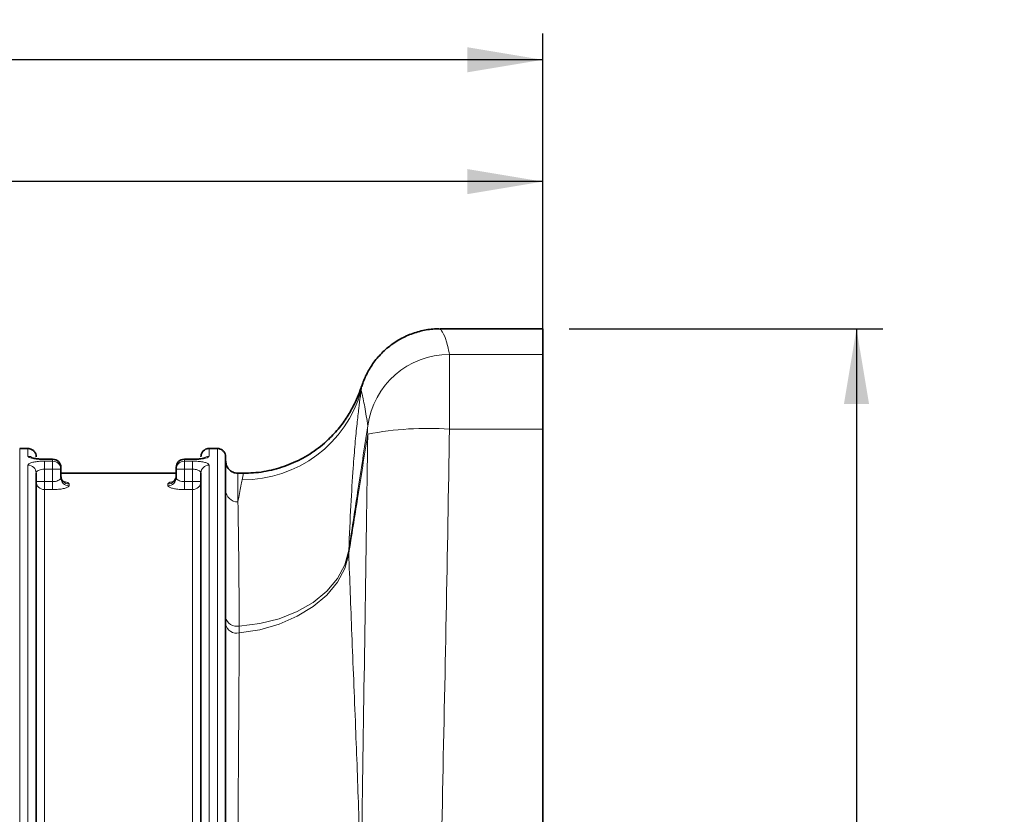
# Model space of a CAD drawing. Header units: millimetres. Extents: x 0 to 1118, y 0 to 864.
# Tile 17 of 96: x 260 to 320, y 268 to 316. Entities that reach past the tile are written whole.
import ezdxf

# ---------------------------------------------------------------- set-up
doc = ezdxf.new("R2010")
doc.units = ezdxf.units.MM
doc.layers.add('ALPHAREV', color=7, linetype='Continuous', lineweight=25)
doc.styles.add('SLDTEXTSTYLE0', font='TXT', dxfattribs={"width": 0.605})
doc.dimstyles.new('SLDDIMSTYLE0', dxfattribs={"dimtxt": 3.175, "dimasz": 4.572, "dimexe": 0, "dimexo": 0.0625, "dimgap": 0.79375, "dimtad": 0, "dimtih": 1, "dimtoh": 1, "dimdec": 0, "dimlfac": 2, "dimrnd": 1e-09, "dimzin": 12, "dimdsep": 46, "dimtxsty": 'SLDTEXTSTYLE0', "dimsah": 1, "dimcen": 0.09, "dimadec": 0, "dimazin": 3, "dimtfac": 1, "dimtofl": 0, "dimtmove": 0, "dimatfit": 3, "dimfxl": 1, "dimfrac": 2, "dimtolj": 1, "dimtzin": 12, "dimarcsym": 0})

# ---------------------------------------------------------------- blocks, each defined once
blk = doc.blocks.new('_D_33')
at = {"layer": 'ALPHAREV'}
for p, q in [((248.263, 309.018), (247.172, 309.018)), ((247.172, 309.018), (247.172, 304.145)), ((256.752, 309.018), (257.844, 309.018)), ((257.844, 309.018), (257.844, 304.145)), ((205.732, 292.115), (205.732, 308.181)), ((292.007, 293.145), (292.007, 308.181)), ((205.732, 306.581), (238.078, 306.581)), ((292.007, 306.581), (259.661, 306.581)), ((247.172, 304.145), (248.263, 304.145)), ((257.844, 304.145), (256.752, 304.145))]:
    blk.add_line(p, q, dxfattribs=at)
for points in [[(205.732, 306.581), (210.304, 305.819), (210.304, 307.343)], [(292.007, 306.581), (287.435, 307.343), (287.435, 305.819)]]:
    blk.add_solid(points, dxfattribs=at)
at = {"layer": 'ALPHAREV', "char_height": 3.175, "attachment_point": 1, "style": 'SLDTEXTSTYLE0'}
for s, insert in [('173', (238.805, 308.238)), ('6.79', (248.263, 308.238))]:
    blk.add_mtext(s, dxfattribs=dict(at, insert=insert))
blk = doc.blocks.new('_D_34')
at = {"layer": 'ALPHAREV'}
for p, q in [((203.588, 316.416), (202.497, 316.416)), ((202.497, 316.416), (202.497, 311.544)), ((214.502, 316.416), (215.594, 316.416)), ((215.594, 316.416), (215.594, 311.544)), ((118.807, 274.774), (118.807, 315.58)), ((292.007, 293.145), (292.007, 315.58)), ((118.807, 313.98), (193.403, 313.98)), ((292.007, 313.98), (217.411, 313.98)), ((202.497, 311.544), (203.588, 311.544)), ((215.594, 311.544), (214.502, 311.544))]:
    blk.add_line(p, q, dxfattribs=at)
for points in [[(118.807, 313.98), (123.379, 313.218), (123.379, 314.742)], [(292.007, 313.98), (287.435, 314.742), (287.435, 313.218)]]:
    blk.add_solid(points, dxfattribs=at)
at = {"layer": 'ALPHAREV', "char_height": 3.175, "attachment_point": 1, "style": 'SLDTEXTSTYLE0'}
for s, insert in [('346', (194.129, 315.636)), ('13.64', (203.588, 315.636))]:
    blk.add_mtext(s, dxfattribs=dict(at, insert=insert))
blk = doc.blocks.new('_D_35')
at = {"layer": 'ALPHAREV'}
for p, q in [((293.607, 297.642), (312.657, 297.642)), ((311.057, 297.642), (311.057, 259.438)), ((310.451, 258.71), (309.359, 258.71)), ((309.359, 258.71), (309.359, 253.837)), ((318.94, 258.71), (320.031, 258.71)), ((320.031, 258.71), (320.031, 253.837)), ((309.359, 253.837), (310.451, 253.837)), ((320.031, 253.837), (318.94, 253.837)), ((311.057, 214.905), (311.057, 253.11)), ((293.607, 214.905), (312.657, 214.905))]:
    blk.add_line(p, q, dxfattribs=at)
for points in [[(311.057, 297.642), (310.295, 293.07), (311.819, 293.07)], [(311.057, 214.905), (311.819, 219.477), (310.295, 219.477)]]:
    blk.add_solid(points, dxfattribs=at)
at = {"layer": 'ALPHAREV', "char_height": 3.175, "attachment_point": 1, "style": 'SLDTEXTSTYLE0'}
for s, insert in [('165', (300.992, 257.93)), ('6.51', (310.451, 257.93))]:
    blk.add_mtext(s, dxfattribs=dict(at, insert=insert))

msp = doc.modelspace()

# ---------------------------------------------------------------- linework, layer by layer
at = {"color": 7, "linetype": 'Continuous', "lineweight": 35}
for p, q in [((292.007, 297.642), (285.79, 297.642)), ((292.007, 297.642), (292.007, 296.084)), ((292.007, 296.084), (292.007, 291.545)), ((281.003, 294.125), (280.995, 294.102)), ((281.007, 294.112), (281.007, 294.109)), ((292.007, 291.545), (292.007, 221.003)), ((260.757, 290.366), (260.257, 290.366)), ((272.257, 290.366), (271.757, 290.366)), ((262.257, 289.714), (261.757, 289.714)), ((270.757, 289.714), (270.257, 289.714)), ((272.757, 289.865), (272.757, 257.774)), ((261.257, 288.871), (261.257, 264.524)), ((262.757, 289.214), (262.757, 289.108)), ((262.757, 289.108), (262.757, 288.596)), ((269.757, 288.864), (262.757, 288.864)), ((269.757, 289.108), (269.757, 289.214)), ((269.757, 288.596), (269.757, 289.108)), ((271.257, 264.524), (271.257, 288.871)), ((273.847, 288.864), (273.507, 288.864))]:
    msp.add_line(p, q, dxfattribs=at)
at = {"color": 7, "linetype": 'Continuous', "lineweight": 18}
for p, q in [((286.347, 296.084), (286.347, 291.545)), ((286.347, 296.084), (292.007, 296.084)), ((292.007, 291.545), (286.347, 291.545)), ((260.257, 290.366), (260.257, 257.774)), ((260.757, 289.896), (260.757, 290.366)), ((271.757, 290.366), (271.757, 289.896)), ((272.257, 257.774), (272.257, 290.366)), ((260.757, 264.646), (260.757, 289.356)), ((261.757, 289.714), (261.757, 289.704)), ((262.257, 289.704), (261.757, 289.704)), ((261.757, 289.596), (262.257, 289.596)), ((261.757, 289.108), (261.757, 289.596)), ((262.257, 289.714), (262.257, 289.704)), ((262.257, 289.596), (262.257, 289.704)), ((262.257, 289.108), (262.257, 289.596)), ((270.257, 289.704), (270.257, 289.714)), ((270.257, 289.704), (270.257, 289.596)), ((270.757, 289.704), (270.257, 289.704)), ((270.257, 289.596), (270.757, 289.596)), ((270.257, 289.596), (270.257, 289.108)), ((270.757, 289.704), (270.757, 289.714)), ((270.757, 289.596), (270.757, 289.108)), ((271.757, 289.356), (271.757, 264.646)), ((261.757, 289.108), (261.757, 288.355)), ((262.257, 289.108), (261.757, 289.108)), ((262.257, 288.355), (262.257, 289.108)), ((262.757, 289.108), (262.257, 289.108)), ((270.257, 289.108), (269.757, 289.108)), ((270.257, 289.108), (270.257, 288.355)), ((270.757, 289.108), (270.257, 289.108)), ((270.757, 288.355), (270.757, 289.108)), ((273.507, 288.864), (273.507, 287.125)), ((273.757, 288.467), (273.847, 288.864)), ((261.257, 288.355), (261.757, 288.355)), ((261.757, 287.871), (261.757, 288.355)), ((261.757, 288.355), (262.257, 288.355)), ((262.257, 287.871), (262.257, 288.355)), ((263.257, 288.214), (263.257, 288.108)), ((269.257, 288.108), (269.257, 288.214)), ((270.257, 288.355), (270.257, 287.871)), ((270.257, 288.355), (270.757, 288.355)), ((270.757, 288.355), (271.257, 288.355)), ((270.757, 288.355), (270.757, 287.871)), ((261.757, 287.871), (261.757, 264.399)), ((262.257, 287.871), (261.757, 287.871)), ((270.757, 287.871), (270.257, 287.871)), ((270.757, 264.399), (270.757, 287.871)), ((280.235, 284.183), (280.235, 283.961)), ((273.588, 279.582), (273.588, 279.164))]:
    msp.add_line(p, q, dxfattribs=at)
at = {"color": 7, "linetype": 'Continuous', "lineweight": 18, "flags": 128}
for points in [[(273.588, 279.582), (274.832, 279.728), (276.018, 280.023), (277.111, 280.458), (278.081, 281.021), (278.899, 281.696), (279.542, 282.462), (279.992, 283.3), (280.235, 284.183)], [(273.588, 279.164), (274.832, 279.361), (276.018, 279.701), (277.111, 280.174), (278.081, 280.768), (278.899, 281.464), (279.542, 282.244), (279.992, 283.084), (280.235, 283.961)]]:
    msp.add_lwpolyline(points, dxfattribs=at)
at = {"color": 7, "linetype": 'Continuous', "lineweight": 18}
for centre, radius, start, end in [((286.347, 291.083), 5.001, 89.99996, 172.46027), ((273.828, 295.908), 7.441, 269.4503, 344.36487), ((283.895, 291.487), 2.519, 174.24247, 185.75753), ((285.038, 272.705), 18.885, 86.02556, 101.13985), ((260.758, 289.391), 0.505, 54.71067, 90.05083), ((260.765, 288.863), 0.493, 0.90298, 90.87538), ((262.262, 289.209), 0.495, 0.59519, 90.58308), ((262.263, 289.102), 0.494, 0.68993, 90.6737), ((270.252, 289.209), 0.495, 89.41692, 179.40481), ((270.251, 289.102), 0.494, 89.3263, 179.31007), ((271.75, 288.863), 0.493, 89.12462, 179.09702), ((271.757, 289.392), 0.504, 89.93717, 130.66771), ((261.749, 288.363), 0.492, 180.93178, 270.90242), ((263.252, 288.709), 0.495, 180.61388, 270.601), ((263.251, 288.602), 0.494, 180.7117, 270.69444), ((269.262, 288.709), 0.495, 269.399, 359.38612), ((269.263, 288.602), 0.494, 269.30556, 359.2883), ((270.765, 288.363), 0.492, 269.09758, 359.06822), ((273.487, 287.855), 0.73, 181.64551, 271.55602), ((273.438, 280.262), 0.696, 192.09428, 282.41118), ((273.434, 279.842), 0.695, 193.12084, 282.74429)]:
    msp.add_arc(centre, radius, start, end, dxfattribs=at)
at = {"color": 7, "linetype": 'Continuous', "lineweight": 35}
for centre, radius, start, end in [((273.856, 296.399), 7.5, 332.49537, 341.76625), ((262.257, 289.214), 0.5, 0, 90), ((270.257, 289.214), 0.5, 90, 180)]:
    msp.add_arc(centre, radius, start, end, dxfattribs=at)
for points, knots in [([(285.79, 297.626), (285.674, 297.63), (285.283, 297.642), (284.619, 297.522), (283.823, 297.265), (283.063, 296.862), (282.383, 296.334), (281.812, 295.709), (281.385, 295.037), (281.126, 294.499), (281.042, 294.182), (281.023, 294.108)], [0, 0, 0, 0, 0.054545, 0.184365, 0.31587, 0.448219, 0.588422, 0.720441, 0.845284, 0.963661, 1, 1, 1, 1]), ([(280.998, 294.111), (280.998, 294.11), (280.992, 294.092), (280.986, 294.071), (280.979, 294.052)], [0, 0, 0, 0, 0.073966, 1, 1, 1, 1]), ([(280.507, 292.933), (280.503, 292.925), (280.492, 292.905), (280.393, 292.716), (280.149, 292.295), (279.703, 291.638), (279.237, 291.159), (279.007, 290.922)], [0, 0, 0, 0, 0.0810519, 0.1854544, 0.3645138, 0.6858449, 1, 1, 1, 1]), ([(279.007, 290.922), (279.001, 290.916), (278.688, 290.62), (278.015, 290.089), (276.902, 289.475), (275.701, 289.063), (274.668, 288.884), (274.047, 288.869), (273.847, 288.864)], [0, 0, 0, 0, 0.004787, 0.227342, 0.449896, 0.672332, 0.894767, 1, 1, 1, 1]), ([(260.757, 290.366), (260.793, 290.364), (260.884, 290.358), (261.024, 290.299), (261.152, 290.187), (261.237, 290.038), (261.257, 289.924), (261.257, 289.867), (261.257, 289.865)], [0, 0, 0, 0, 0.136255, 0.350633, 0.565091, 0.779727, 0.994566, 1, 1, 1, 1]), ([(271.257, 289.865), (271.261, 289.912), (271.27, 290.015), (271.343, 290.161), (271.463, 290.281), (271.609, 290.354), (271.711, 290.362), (271.757, 290.366)], [0, 0, 0, 0, 0.1788702, 0.3938416, 0.6087009, 0.8233652, 1, 1, 1, 1]), ([(272.257, 290.366), (272.288, 290.364), (272.374, 290.359), (272.51, 290.308), (272.642, 290.2), (272.731, 290.053), (272.756, 289.935), (272.757, 289.872), (272.757, 289.865)], [0, 0, 0, 0, 0.116043, 0.330399, 0.544823, 0.75942, 0.97422, 1, 1, 1, 1]), ([(261.757, 289.714), (261.754, 289.714), (261.653, 289.712), (261.452, 289.723), (261.219, 289.748), (261.087, 289.775), (261.037, 289.792), (261.04, 289.79), (261.041, 289.79)], [0, 0, 0, 0, 0.009335, 0.296525, 0.584111, 0.799527, 0.949658, 1, 1, 1, 1]), ([(271.475, 289.79), (271.475, 289.791), (271.476, 289.791), (271.436, 289.778), (271.342, 289.757), (271.165, 289.732), (270.956, 289.715), (270.811, 289.716), (270.757, 289.717)], [0, 0, 0, 0, 0.057816, 0.178697, 0.353797, 0.575789, 0.8446, 1, 1, 1, 1]), ([(272.757, 289.615), (272.766, 289.531), (272.782, 289.362), (272.912, 289.137), (273.102, 288.967), (273.313, 288.877), (273.452, 288.868), (273.507, 288.864)], [0, 0, 0, 0, 0.214969, 0.429942, 0.64482, 0.859487, 1, 1, 1, 1]), ([(262.966, 288.329), (262.967, 288.329), (262.97, 288.328), (262.934, 288.346), (262.857, 288.411), (262.772, 288.539), (262.765, 288.652), (262.761, 288.705)], [0, 0, 0, 0, 0.085904, 0.238, 0.447056, 0.740798, 1, 1, 1, 1]), ([(269.757, 288.703), (269.757, 288.703), (269.769, 288.641), (269.728, 288.525), (269.652, 288.406), (269.582, 288.347), (269.544, 288.328), (269.546, 288.328), (269.547, 288.329)], [0, 0, 0, 0, 0.002132, 0.315021, 0.556893, 0.7557, 0.91929, 1, 1, 1, 1])]:
    msp.add_open_spline(points, degree=3, knots=knots, dxfattribs=at)
at = {"color": 7, "linetype": 'Continuous', "lineweight": 18}
for points, knots in [([(285.79, 297.627), (285.808, 297.607), (285.848, 297.563), (286.145, 297.075), (286.28, 296.415), (286.347, 296.084)], [0, 0, 0, 0, 0.287078, 0.643363, 1, 1, 1, 1]), ([(281.007, 294.109), (281.006, 294.108), (281.006, 294.106), (280.998, 293.967), (280.994, 293.903)], [0, 0, 0, 0, 0.53393, 1, 1, 1, 1]), ([(280.994, 293.903), (280.976, 293.782), (280.934, 293.501), (280.846, 292.839), (280.736, 291.89), (280.618, 290.683), (280.49, 289.064), (280.357, 286.966), (280.276, 285.115), (280.235, 284.183)], [0, 0, 0, 0, 0.10004, 0.233877, 0.367702, 0.504984, 0.642252, 0.819913, 1, 1, 1, 1]), ([(281.389, 291.739), (281.331, 292.141), (281.213, 292.945), (281.05, 293.632), (281.004, 293.852), (280.994, 293.903)], [0, 0, 0, 0, 0.4345, 0.869256, 1, 1, 1, 1]), ([(280.235, 284.183), (280.413, 285.356), (280.797, 287.879), (281.183, 290.394), (281.389, 291.739)], [0, 0, 0, 0, 0.464802, 1, 1, 1, 1]), ([(281.389, 291.234), (281.183, 289.934), (280.797, 287.505), (280.413, 285.085), (280.235, 283.961)], [0, 0, 0, 0, 0.535198, 1, 1, 1, 1]), ([(280.994, 262.656), (281.013, 264.703), (281.066, 270.498), (281.232, 280.027), (281.337, 287.498), (281.389, 291.234)], [0, 0, 0, 0, 0.214352, 0.607074, 1, 1, 1, 1]), ([(286.347, 291.545), (286.285, 287.763), (286.162, 280.197), (285.904, 268.839), (285.731, 257.481), (285.855, 245.722), (286.14, 233.555), (286.278, 225.188), (286.347, 221.003)], [0, 0, 0, 0, 0.161113, 0.32236, 0.482859, 0.643544, 0.821684, 1, 1, 1, 1]), ([(261.757, 289.704), (261.646, 289.706), (261.424, 289.711), (261.128, 289.745), (260.902, 289.794), (260.776, 289.848), (260.763, 289.882), (260.757, 289.896)], [0, 0, 0, 0, 0.208264, 0.417097, 0.628973, 0.84575, 1, 1, 1, 1]), ([(260.757, 289.356), (260.769, 289.385), (260.791, 289.443), (260.971, 289.516), (261.234, 289.568), (261.514, 289.593), (261.692, 289.595), (261.757, 289.596)], [0, 0, 0, 0, 0.224006, 0.447476, 0.665974, 0.877741, 1, 1, 1, 1]), ([(271.757, 289.896), (271.746, 289.876), (271.723, 289.835), (271.547, 289.776), (271.287, 289.731), (271.006, 289.707), (270.825, 289.705), (270.757, 289.704)], [0, 0, 0, 0, 0.220645, 0.440653, 0.658554, 0.871976, 1, 1, 1, 1]), ([(270.757, 289.596), (270.868, 289.594), (271.089, 289.589), (271.384, 289.551), (271.609, 289.494), (271.737, 289.426), (271.751, 289.377), (271.757, 289.356)], [0, 0, 0, 0, 0.2063546, 0.4132781, 0.6231461, 0.8387038, 1, 1, 1, 1]), ([(261.757, 289.108), (261.725, 289.107), (261.635, 289.105), (261.494, 289.08), (261.363, 289.028), (261.274, 288.956), (261.263, 288.9), (261.257, 288.871)], [0, 0, 0, 0, 0.118483, 0.325119, 0.542092, 0.768807, 1, 1, 1, 1]), ([(271.257, 288.871), (271.254, 288.892), (271.247, 288.939), (271.184, 289.006), (271.072, 289.063), (270.924, 289.101), (270.813, 289.106), (270.757, 289.108)], [0, 0, 0, 0, 0.166753, 0.386759, 0.596705, 0.799802, 1, 1, 1, 1]), ([(262.257, 288.355), (262.289, 288.356), (262.379, 288.359), (262.52, 288.388), (262.651, 288.444), (262.74, 288.517), (262.751, 288.57), (262.757, 288.596)], [0, 0, 0, 0, 0.117014, 0.325503, 0.545002, 0.771474, 1, 1, 1, 1]), ([(262.98, 288.345), (263.021, 288.337), (263.142, 288.315), (263.237, 288.269), (263.251, 288.23), (263.257, 288.214)], [0, 0, 0, 0, 0.233522, 0.680252, 1, 1, 1, 1]), ([(269.257, 288.214), (269.27, 288.237), (269.295, 288.282), (269.413, 288.328), (269.521, 288.344), (269.54, 288.347)], [0, 0, 0, 0, 0.449644, 0.900924, 1, 1, 1, 1]), ([(269.757, 288.596), (269.76, 288.577), (269.767, 288.533), (269.831, 288.466), (269.944, 288.406), (270.091, 288.363), (270.202, 288.358), (270.257, 288.355)], [0, 0, 0, 0, 0.1651238, 0.3863939, 0.5975046, 0.8005202, 1, 1, 1, 1]), ([(273.507, 287.125), (273.569, 287.476), (273.665, 288.026), (273.733, 288.35), (273.757, 288.467)], [0, 0, 0, 0, 0.639226, 1, 1, 1, 1]), ([(263.257, 288.108), (263.246, 288.082), (263.222, 288.03), (263.042, 287.958), (262.778, 287.902), (262.499, 287.874), (262.322, 287.872), (262.257, 287.871)], [0, 0, 0, 0, 0.2204509, 0.4416605, 0.6619834, 0.8774785, 1, 1, 1, 1]), ([(270.257, 287.871), (270.147, 287.873), (269.928, 287.879), (269.634, 287.92), (269.408, 287.979), (269.278, 288.046), (269.263, 288.089), (269.257, 288.108)], [0, 0, 0, 0, 0.20843, 0.416105, 0.625854, 0.840773, 1, 1, 1, 1]), ([(273.507, 287.125), (273.513, 286.806), (273.524, 286.167), (273.541, 284.932), (273.558, 283.492), (273.57, 282.09), (273.58, 280.777), (273.585, 280.008), (273.588, 279.582)], [0, 0, 0, 0, 0.189381, 0.378762, 0.573647, 0.768529, 0.871706, 1, 1, 1, 1]), ([(280.235, 283.961), (280.264, 283.183), (280.322, 281.627), (280.423, 279.06), (280.533, 276.331), (280.643, 273.572), (280.748, 270.851), (280.843, 268.182), (280.929, 265.449), (280.972, 263.587), (280.994, 262.656)], [0, 0, 0, 0, 0.130361, 0.260722, 0.39499, 0.529266, 0.645871, 0.762484, 0.881239, 1, 1, 1, 1]), ([(273.588, 279.164), (273.583, 278.338), (273.574, 276.917), (273.56, 274.696), (273.545, 272.435), (273.527, 269.843), (273.514, 267.874), (273.507, 266.885)], [0, 0, 0, 0, 0.2314149, 0.3981739, 0.5658451, 0.7819389, 1, 1, 1, 1])]:
    msp.add_open_spline(points, degree=3, knots=knots, dxfattribs=at)

# ---------------------------------------------------------------- dimensions: what is measured, and where the dimension line sits
at = {"layer": 'ALPHAREV'}
for base, p1, picture, middle in [((292.007, 313.98), (118.807, 273.174), '_D_34', (205.407, 313.98)), ((292.007, 306.581), (205.732, 290.515), '_D_33', (248.87, 306.581))]:
    dim = msp.add_linear_dim(base=base, p1=p1, p2=(292.007, 291.545), dimstyle='SLDDIMSTYLE0', dxfattribs=at)
    dim.commit()
    dim.dimension.update_dxf_attribs({"geometry": picture, "text_midpoint": middle, "dimtype": 160})
dim = msp.add_linear_dim(base=(311.057, 214.905), p1=(292.007, 297.642), p2=(292.007, 214.905), angle=90, dimstyle='SLDDIMSTYLE0', dxfattribs=at)
dim.commit()
dim.dimension.update_dxf_attribs({"geometry": '_D_35', "text_midpoint": (311.057, 256.274), "dimtype": 160})

doc.saveas('drawing.dxf')
